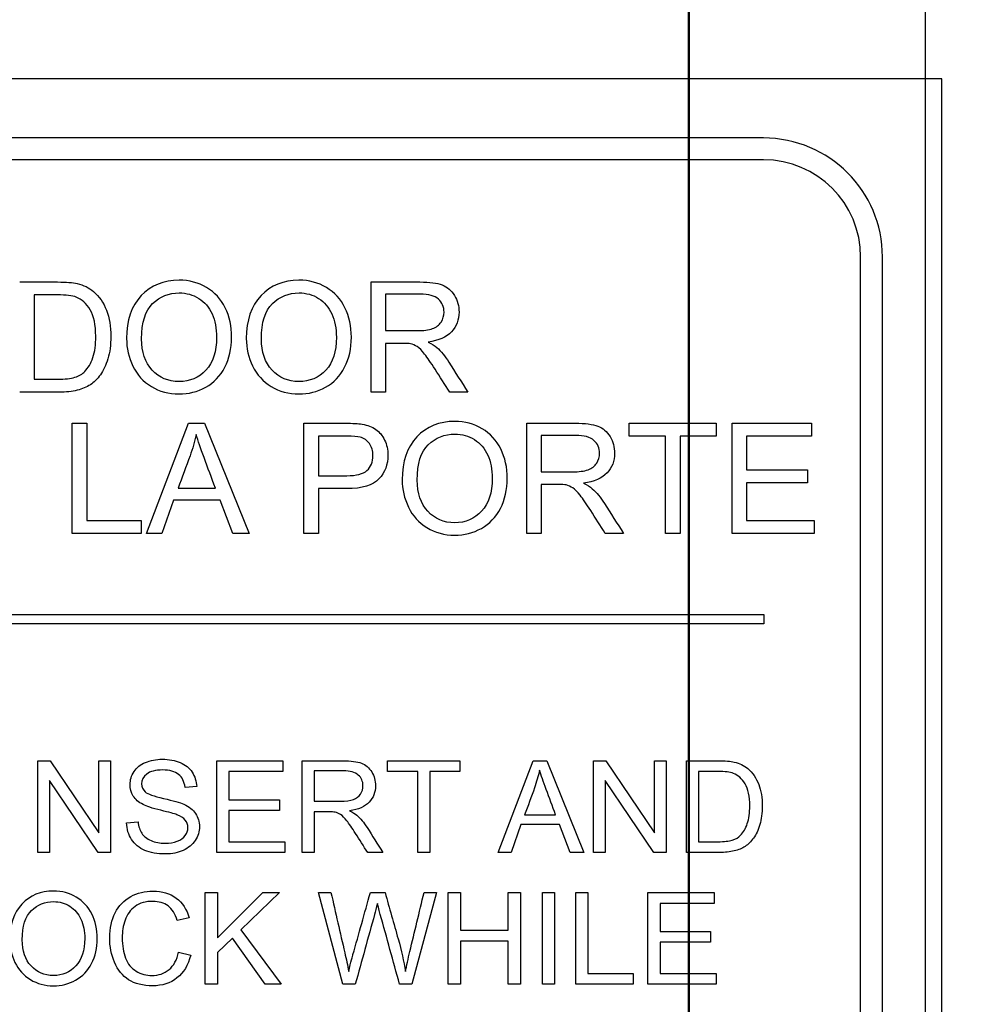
# Model space of a CAD drawing. Header units: inches. Extents: x 1 to 240, y -1 to 159.
# Tile 44 of 108: x 78.78 to 79.79, y 87.81 to 88.85. Entities that reach past the tile are written whole.
import ezdxf
from ezdxf.enums import TextEntityAlignment as Align
from ezdxf.lldxf.tags import DXFTag

# ---------------------------------------------------------------- set-up
doc = ezdxf.new("R2010")
doc.units = ezdxf.units.IN
doc.header["$MEASUREMENT"] = 0
for name, color, linetype in [('COM70219', 7, 'Continuous'), ('Default', 7, 'Continuous'), ('LAB20180', 7, 'Continuous')]:
    doc.layers.add(name, color=color, linetype=linetype)
doc.styles.add('SEACAD_Times_New_Roman', font='times.ttf')
tags = doc.linetypes.add('HIDDEN2', pattern=[0.1875, 0.125, -0.0625]).pattern_tags.tags
tags[6:7] = [DXFTag(74, 4), DXFTag(75, 0), DXFTag(340, '0'), DXFTag(46, 0.0), DXFTag(50, 0.0), DXFTag(44, 0.0), DXFTag(45, 0.0)]
tags[4:5] = [DXFTag(74, 4), DXFTag(75, 0), DXFTag(340, '0'), DXFTag(46, 0.0), DXFTag(50, 0.0), DXFTag(44, 0.0), DXFTag(45, 0.0)]
doc.dimstyles.new('HAMMOND_(STH_-_240x160)', dxfattribs={"dimtxt": 1, "dimasz": 1.25, "dimexe": 0.5, "dimexo": 0.5, "dimgap": 0.25, "dimtad": 0, "dimtih": 1, "dimtoh": 1, "dimzin": 0, "dimdsep": 46, "dimtxsty": 'SEACAD_Times_New_Roman', "dimblk1": '_SE_FILLED', "dimblk2": '_SE_FILLED', "dimsah": 1, "dimcen": 0.5, "dimadec": 0, "dimazin": 0, "dimtfac": 0.8, "dimtofl": 0, "dimtmove": 0, "dimatfit": 3, "dimfxl": 1, "dimtolj": 1, "dimtzin": 0, "dimarcsym": 0})

# ---------------------------------------------------------------- blocks, each defined once
blk = doc.blocks.new('SE')
at = {"layer": 'COM70219', "color": 7, "linetype": 'HIDDEN2'}
for p, q in [((79.4848, 63.603), (79.4848, 102.473)), ((79.4858, 63.603), (79.4858, 102.473)), ((79.7348, 63.603), (79.7348, 102.473))]:
    blk.add_line(p, q, dxfattribs=at)
at = {"layer": 'LAB20180', "color": 7, "linetype": 'Continuous'}
for p, q in [((79.7518, 88.788), (77.5018, 88.788)), ((79.7518, 85.038), (79.7518, 88.788)), ((79.5638, 88.7255), (77.6898, 88.7255)), ((79.5638, 88.7025), (77.6898, 88.7025)), ((79.6663, 85.226), (79.6663, 88.6)), ((79.6893, 85.226), (79.6893, 88.6)), ((79.1502, 88.4574), (79.1502, 88.5736)), ((78.795, 88.56), (78.795, 88.471)), ((79.1654, 88.5608), (79.1654, 88.5223)), ((79.1654, 88.5089), (79.1654, 88.4574)), ((79.1654, 88.4574), (79.1502, 88.4574)), ((79.2522, 88.4574), (79.2331, 88.4574)), ((78.8352, 88.3084), (78.8352, 88.4246)), ((78.8352, 88.4246), (78.8505, 88.4246)), ((78.8505, 88.4246), (78.8505, 88.3221)), ((78.9134, 88.3084), (78.9577, 88.4246)), ((78.9577, 88.4246), (78.9746, 88.4246)), ((78.9746, 88.4246), (79.0218, 88.3084)), ((79.0793, 88.3084), (79.0793, 88.4246)), ((79.3142, 88.3084), (79.3142, 88.4246)), ((79.4224, 88.411), (79.4224, 88.4246)), ((79.4224, 88.4246), (79.514, 88.4246)), ((79.514, 88.4246), (79.514, 88.411)), ((79.5307, 88.3084), (79.5307, 88.4246)), ((79.5307, 88.4246), (79.6145, 88.4246)), ((79.6145, 88.4246), (79.6145, 88.411)), ((79.0946, 88.411), (79.0946, 88.3693)), ((79.3294, 88.4118), (79.3294, 88.3734)), ((79.4606, 88.411), (79.4224, 88.411)), ((79.4606, 88.3084), (79.4606, 88.411)), ((79.514, 88.411), (79.4759, 88.411)), ((79.4759, 88.411), (79.4759, 88.3084)), ((79.6145, 88.411), (79.546, 88.411)), ((79.546, 88.411), (79.546, 88.3753)), ((79.546, 88.3753), (79.6101, 88.3753)), ((79.6101, 88.3753), (79.6101, 88.3616)), ((78.9467, 88.3562), (78.986, 88.3562)), ((79.0946, 88.3557), (79.0946, 88.3084)), ((79.3294, 88.36), (79.3294, 88.3084)), ((79.6101, 88.3616), (79.546, 88.3616)), ((79.546, 88.3616), (79.546, 88.3221)), ((78.942, 88.3436), (78.9296, 88.3084)), ((78.991, 88.3436), (78.942, 88.3436)), ((79.0043, 88.3084), (78.991, 88.3436)), ((78.8505, 88.3221), (78.9078, 88.3221)), ((78.9078, 88.3221), (78.9078, 88.3084)), ((79.546, 88.3221), (79.6172, 88.3221)), ((79.6172, 88.3221), (79.6172, 88.3084)), ((78.9078, 88.3084), (78.8352, 88.3084)), ((78.9296, 88.3084), (78.9134, 88.3084)), ((79.0218, 88.3084), (79.0043, 88.3084)), ((79.0946, 88.3084), (79.0793, 88.3084)), ((79.3294, 88.3084), (79.3142, 88.3084)), ((79.4162, 88.3084), (79.397, 88.3084)), ((79.4759, 88.3084), (79.4606, 88.3084)), ((79.6172, 88.3084), (79.5307, 88.3084)), ((77.6893, 88.223), (79.5643, 88.223)), ((79.5643, 88.223), (79.5643, 88.213)), ((79.5643, 88.213), (77.6893, 88.213)), ((78.7989, 87.9719), (78.7989, 88.0686)), ((78.7989, 88.0686), (78.812, 88.0686)), ((78.812, 88.0686), (78.8631, 87.9925)), ((78.8631, 87.9925), (78.8631, 88.0686)), ((78.8631, 88.0686), (78.8754, 88.0686)), ((78.8754, 88.0686), (78.8754, 87.9719)), ((78.9874, 87.9719), (78.9874, 88.0686)), ((78.9874, 88.0686), (79.0571, 88.0686)), ((79.0571, 88.0686), (79.0571, 88.0573)), ((79.0776, 87.9719), (79.0776, 88.0686)), ((79.1675, 88.0573), (79.1675, 88.0686)), ((79.1675, 88.0686), (79.2438, 88.0686)), ((79.2438, 88.0686), (79.2438, 88.0573)), ((79.2842, 87.9719), (79.3212, 88.0686)), ((79.3212, 88.0686), (79.3353, 88.0686)), ((79.3353, 88.0686), (79.3745, 87.9719)), ((79.3846, 87.9719), (79.3846, 88.0686)), ((79.3846, 88.0686), (79.3978, 88.0686)), ((79.3978, 88.0686), (79.449, 87.9925)), ((79.449, 87.9925), (79.449, 88.0686)), ((79.449, 88.0686), (79.4612, 88.0686)), ((79.4612, 88.0686), (79.4612, 87.9719)), ((79.4826, 87.9719), (79.4826, 88.0686)), ((79.0571, 88.0573), (79.0001, 88.0573)), ((79.0001, 88.0573), (79.0001, 88.0275)), ((79.0903, 88.058), (79.0903, 88.0259)), ((79.1993, 88.0573), (79.1675, 88.0573)), ((79.1993, 87.9719), (79.1993, 88.0573)), ((79.2438, 88.0573), (79.212, 88.0573)), ((79.212, 88.0573), (79.212, 87.9719)), ((79.4953, 88.0573), (79.4953, 87.9832)), ((78.8623, 87.9719), (78.8111, 88.0479)), ((78.8111, 88.0479), (78.8111, 87.9719)), ((78.9663, 88.0414), (78.954, 88.0405)), ((79.4481, 87.9719), (79.3969, 88.0479)), ((79.3969, 88.0479), (79.3969, 87.9719)), ((79.0001, 88.0275), (79.0535, 88.0275)), ((79.0535, 88.0275), (79.0535, 88.0161)), ((79.0535, 88.0161), (79.0001, 88.0161)), ((79.0001, 88.0161), (79.0001, 87.9832)), ((79.0903, 88.0148), (79.0903, 87.9719)), ((79.3119, 88.0116), (79.3447, 88.0116)), ((78.8924, 88.003), (78.9045, 88.0041)), ((79.3081, 88.0012), (79.2977, 87.9719)), ((79.3488, 88.0012), (79.3081, 88.0012)), ((79.3599, 87.9719), (79.3488, 88.0012)), ((79.0001, 87.9832), (79.0594, 87.9832)), ((79.0594, 87.9832), (79.0594, 87.9719)), ((78.8111, 87.9719), (78.7989, 87.9719)), ((78.8754, 87.9719), (78.8623, 87.9719)), ((79.0594, 87.9719), (78.9874, 87.9719)), ((79.0903, 87.9719), (79.0776, 87.9719)), ((79.1626, 87.9719), (79.1466, 87.9719)), ((79.212, 87.9719), (79.1993, 87.9719)), ((79.2977, 87.9719), (79.2842, 87.9719)), ((79.3745, 87.9719), (79.3599, 87.9719)), ((79.3969, 87.9719), (79.3846, 87.9719)), ((79.4612, 87.9719), (79.4481, 87.9719)), ((78.9754, 87.8328), (78.9754, 87.9296)), ((78.9754, 87.9296), (78.9882, 87.9296)), ((78.9882, 87.9296), (78.9882, 87.8819)), ((78.9882, 87.8819), (79.0362, 87.9296)), ((79.0536, 87.9296), (79.013, 87.8904)), ((79.0362, 87.9296), (79.0536, 87.9296)), ((79.1203, 87.8328), (79.0947, 87.9296)), ((79.0947, 87.9296), (79.1079, 87.9296)), ((79.1494, 87.9296), (79.1649, 87.9296)), ((79.2192, 87.9296), (79.1933, 87.8328)), ((79.206, 87.9296), (79.2192, 87.9296)), ((79.2316, 87.8328), (79.2316, 87.9296)), ((79.2316, 87.9296), (79.2444, 87.9296)), ((79.2444, 87.9296), (79.2444, 87.8898)), ((79.2948, 87.8898), (79.2948, 87.9296)), ((79.2948, 87.9296), (79.3076, 87.9296)), ((79.3076, 87.9296), (79.3076, 87.8328)), ((79.3309, 87.8328), (79.3309, 87.9296)), ((79.3309, 87.9296), (79.3437, 87.9296)), ((79.3437, 87.9296), (79.3437, 87.8328)), ((79.3659, 87.8328), (79.3659, 87.9296)), ((79.3659, 87.9296), (79.3787, 87.9296)), ((79.3787, 87.9296), (79.3787, 87.8442)), ((79.442, 87.8328), (79.442, 87.9296)), ((79.442, 87.9296), (79.5118, 87.9296)), ((79.5118, 87.9296), (79.5118, 87.9182)), ((79.5118, 87.9182), (79.4548, 87.9182)), ((79.4548, 87.9182), (79.4548, 87.8885)), ((78.9584, 87.903), (78.9459, 87.9001)), ((79.013, 87.8904), (79.0554, 87.8328)), ((79.2444, 87.8898), (79.2948, 87.8898)), ((79.4548, 87.8885), (79.5081, 87.8885)), ((79.5081, 87.8885), (79.5081, 87.8771)), ((79.0039, 87.8816), (78.9882, 87.8664)), ((79.0385, 87.8328), (79.0039, 87.8816)), ((79.2948, 87.8784), (79.2444, 87.8784)), ((79.2444, 87.8784), (79.2444, 87.8328)), ((79.2948, 87.8328), (79.2948, 87.8784)), ((79.5081, 87.8771), (79.4548, 87.8771)), ((79.4548, 87.8771), (79.4548, 87.8442)), ((78.9473, 87.8667), (78.96, 87.8635)), ((78.9882, 87.8664), (78.9882, 87.8328)), ((79.3787, 87.8442), (79.4264, 87.8442)), ((79.4264, 87.8442), (79.4264, 87.8328)), ((79.4548, 87.8442), (79.514, 87.8442)), ((79.514, 87.8442), (79.514, 87.8328)), ((78.9882, 87.8328), (78.9754, 87.8328)), ((79.0554, 87.8328), (79.0385, 87.8328)), ((79.1335, 87.8328), (79.1203, 87.8328)), ((79.1933, 87.8328), (79.1802, 87.8328)), ((79.2444, 87.8328), (79.2316, 87.8328)), ((79.3076, 87.8328), (79.2948, 87.8328)), ((79.3437, 87.8328), (79.3309, 87.8328)), ((79.4264, 87.8328), (79.3659, 87.8328)), ((79.514, 87.8328), (79.442, 87.8328))]:
    blk.add_line(p, q, dxfattribs=at)
for radius in [0.1255, 0.1025]:
    blk.add_arc((79.5638, 88.6), radius, 0, 90, dxfattribs=at)
for points, knots in [([(78.7797, 88.5736), (78.7931, 88.5736), (78.8064, 88.5736), (78.8197, 88.5736), (78.8287, 88.5736), (78.8357, 88.573), (78.8404, 88.5719), (78.8471, 88.5704), (78.8528, 88.5676), (78.8574, 88.5636), (78.8635, 88.5583), (78.8682, 88.5518), (78.8742, 88.5357), (78.8758, 88.5265), (78.8758, 88.5073), (78.8748, 88.4994), (78.8706, 88.4858), (78.8679, 88.4802), (78.8648, 88.4758), (78.8615, 88.4713), (78.858, 88.4677), (78.8542, 88.4652), (78.8503, 88.4626), (78.8457, 88.4607), (78.8349, 88.458), (78.8287, 88.4574), (78.8216, 88.4574), (78.8077, 88.4574), (78.7937, 88.4574), (78.7797, 88.4574)], [0, 0, 0, 0, 0.150345, 0.150345, 0.150345, 0.228664, 0.228664, 0.228664, 0.300657, 0.300657, 0.300657, 0.39723, 0.39723, 0.493802, 0.493802, 0.575961, 0.575961, 0.65812, 0.65812, 0.65812, 0.714757, 0.714757, 0.714757, 0.778567, 0.778567, 0.842377, 0.842377, 0.842377, 1, 1, 1, 1]), ([(78.8924, 88.5139), (78.8924, 88.5332), (78.8976, 88.5482), (78.9078, 88.5592), (78.9181, 88.5701), (78.9315, 88.5755), (78.9586, 88.5755), (78.9682, 88.5729), (78.9767, 88.5678), (78.9854, 88.5627), (78.9919, 88.5555), (78.9964, 88.5464), (79.0009, 88.5372), (79.0031, 88.5269), (79.0031, 88.5035), (79.0008, 88.493), (78.996, 88.4837), (78.9912, 88.4745), (78.9845, 88.4674), (78.9672, 88.4578), (78.9578, 88.4555), (78.9368, 88.4555), (78.9271, 88.4581), (78.9099, 88.4686), (78.9034, 88.4758), (78.8946, 88.4941), (78.8924, 88.5037), (78.8924, 88.5139)], [0, 0, 0, 0, 0.133447, 0.133447, 0.133447, 0.256218, 0.256218, 0.337096, 0.337096, 0.337096, 0.41739, 0.41739, 0.41739, 0.505072, 0.505072, 0.593922, 0.593922, 0.593922, 0.671214, 0.671214, 0.748505, 0.748505, 0.832337, 0.832337, 0.916168, 0.916168, 1, 1, 1, 1]), ([(79.0186, 88.5139), (79.0186, 88.5332), (79.0238, 88.5482), (79.0342, 88.5592), (79.0444, 88.57), (79.0578, 88.5755), (79.0848, 88.5755), (79.0944, 88.5729), (79.103, 88.5678), (79.1116, 88.5627), (79.1182, 88.5555), (79.1226, 88.5464), (79.1272, 88.5372), (79.1294, 88.5269), (79.1294, 88.5035), (79.127, 88.493), (79.1223, 88.4837), (79.1176, 88.4744), (79.1109, 88.4674), (79.1021, 88.4626), (79.0935, 88.4578), (79.0841, 88.4555), (79.0632, 88.4555), (79.0534, 88.4581), (79.0363, 88.4686), (79.0298, 88.4758), (79.0253, 88.485), (79.0208, 88.494), (79.0186, 88.5037), (79.0186, 88.5139)], [0, 0, 0, 0, 0.133552, 0.133552, 0.133552, 0.256182, 0.256182, 0.336966, 0.336966, 0.336966, 0.417259, 0.417259, 0.417259, 0.50495, 0.50495, 0.593811, 0.593811, 0.593811, 0.674596, 0.674596, 0.674596, 0.751479, 0.751479, 0.834867, 0.834867, 0.918256, 0.918256, 0.918256, 1, 1, 1, 1]), ([(79.1502, 88.5736), (79.1673, 88.5736), (79.1844, 88.5736), (79.2015, 88.5736), (79.2119, 88.5736), (79.2198, 88.5726), (79.2252, 88.5705), (79.2305, 88.5684), (79.2348, 88.5647), (79.2381, 88.5594), (79.2413, 88.5541), (79.2429, 88.5483), (79.2429, 88.5337), (79.2402, 88.5267), (79.2296, 88.5154), (79.2213, 88.5118), (79.2102, 88.5103)], [0, 0, 0, 0, 0.318057, 0.318057, 0.318057, 0.46663, 0.46663, 0.46663, 0.573882, 0.573882, 0.573882, 0.693773, 0.693773, 0.846886, 0.846886, 1, 1, 1, 1]), ([(78.795, 88.471), (78.8033, 88.471), (78.8116, 88.471), (78.8199, 88.471), (78.8275, 88.471), (78.8335, 88.4717), (78.8379, 88.4731), (78.8423, 88.4745), (78.8458, 88.4766), (78.8483, 88.4792), (78.8519, 88.483), (78.8548, 88.4877), (78.8569, 88.4939), (78.859, 88.5001), (78.8599, 88.5075), (78.8599, 88.5285), (78.858, 88.5378), (78.854, 88.5444), (78.85, 88.5509), (78.8451, 88.5553), (78.8393, 88.5576), (78.8353, 88.5591), (78.8286, 88.56), (78.8195, 88.56), (78.8113, 88.56), (78.8032, 88.56), (78.795, 88.56)], [0, 0, 0, 0, 0.131508, 0.131508, 0.131508, 0.228357, 0.228357, 0.228357, 0.292742, 0.292742, 0.292742, 0.383654, 0.383654, 0.383654, 0.499024, 0.499024, 0.657911, 0.657911, 0.657911, 0.763984, 0.763984, 0.763984, 0.870531, 0.870531, 0.870531, 1, 1, 1, 1]), ([(78.9082, 88.5136), (78.9082, 88.4996), (78.9119, 88.4886), (78.9194, 88.4806), (78.927, 88.4726), (78.9364, 88.4686), (78.9592, 88.4686), (78.9687, 88.4726), (78.9761, 88.4807), (78.9836, 88.4889), (78.9873, 88.5003), (78.9873, 88.5247), (78.9857, 88.5329), (78.9794, 88.547), (78.9747, 88.5525), (78.9685, 88.5563), (78.9624, 88.5602), (78.9556, 88.5621), (78.9371, 88.5621), (78.9277, 88.5584), (78.9199, 88.5509), (78.9121, 88.5434), (78.9082, 88.531), (78.9082, 88.5136)], [0, 0, 0, 0, 0.129275, 0.129275, 0.129275, 0.243005, 0.243005, 0.359073, 0.359073, 0.359073, 0.493901, 0.493901, 0.579129, 0.579129, 0.664357, 0.664357, 0.664357, 0.743292, 0.743292, 0.854918, 0.854918, 0.854918, 1, 1, 1, 1]), ([(79.0345, 88.5136), (79.0345, 88.4996), (79.0383, 88.4886), (79.0458, 88.4806), (79.0533, 88.4726), (79.0626, 88.4686), (79.0854, 88.4686), (79.095, 88.4726), (79.1025, 88.4807), (79.1099, 88.4888), (79.1136, 88.5003), (79.1136, 88.5247), (79.112, 88.5329), (79.1088, 88.5399), (79.1056, 88.5469), (79.101, 88.5525), (79.0949, 88.5563), (79.0887, 88.5602), (79.0818, 88.5621), (79.0633, 88.5621), (79.0541, 88.5584), (79.0462, 88.5509), (79.0385, 88.5434), (79.0345, 88.531), (79.0345, 88.5136)], [0, 0, 0, 0, 0.129378, 0.129378, 0.129378, 0.243105, 0.243105, 0.359168, 0.359168, 0.359168, 0.497718, 0.497718, 0.585299, 0.585299, 0.585299, 0.664203, 0.664203, 0.664203, 0.742363, 0.742363, 0.854817, 0.854817, 0.854817, 1, 1, 1, 1]), ([(79.1654, 88.5223), (79.1764, 88.5223), (79.1874, 88.5223), (79.1984, 88.5223), (79.2054, 88.5223), (79.2109, 88.523), (79.215, 88.5245), (79.2189, 88.5259), (79.2219, 88.5283), (79.224, 88.5314), (79.2261, 88.5346), (79.2271, 88.5381), (79.2271, 88.5474), (79.2251, 88.5519), (79.2211, 88.5555), (79.2171, 88.559), (79.2108, 88.5607), (79.2021, 88.5608), (79.1899, 88.5609), (79.1776, 88.5608), (79.1654, 88.5608)], [0, 0, 0, 0, 0.228274, 0.228274, 0.228274, 0.344203, 0.344203, 0.344203, 0.424522, 0.424522, 0.424522, 0.498199, 0.498199, 0.60718, 0.60718, 0.60718, 0.746064, 0.746064, 0.746064, 1, 1, 1, 1]), ([(79.2331, 88.4574), (79.2279, 88.4655), (79.2228, 88.4735), (79.2177, 88.4816), (79.2132, 88.4885), (79.2095, 88.4938), (79.2066, 88.4976), (79.2037, 88.5013), (79.2011, 88.5039), (79.1988, 88.5054), (79.1965, 88.5068), (79.1942, 88.5078), (79.1918, 88.5084), (79.1901, 88.5088), (79.1872, 88.5089), (79.1833, 88.5089), (79.1773, 88.5089), (79.1713, 88.5089), (79.1654, 88.5089)], [0, 0, 0, 0, 0.306819, 0.306819, 0.306819, 0.515477, 0.515477, 0.515477, 0.634456, 0.634456, 0.634456, 0.716945, 0.716945, 0.716945, 0.808478, 0.808478, 0.808478, 1, 1, 1, 1]), ([(79.2102, 88.5103), (79.2143, 88.5083), (79.2173, 88.5064), (79.2194, 88.5045), (79.2241, 88.5005), (79.2282, 88.4952), (79.2321, 88.4891), (79.2388, 88.4785), (79.2455, 88.468), (79.2522, 88.4574)], [0, 0, 0, 0, 0.160109, 0.160109, 0.160109, 0.45305, 0.45305, 0.45305, 1, 1, 1, 1]), ([(79.0793, 88.4246), (79.0939, 88.4246), (79.1085, 88.4246), (79.1231, 88.4246), (79.1308, 88.4246), (79.1367, 88.4243), (79.1407, 88.4236), (79.1465, 88.4226), (79.1512, 88.4208), (79.1551, 88.4181), (79.1589, 88.4154), (79.1621, 88.4117), (79.1644, 88.4069), (79.1667, 88.402), (79.1679, 88.3967), (79.1679, 88.3811), (79.1648, 88.3728), (79.1585, 88.3659), (79.1523, 88.359), (79.1408, 88.3556), (79.1244, 88.3557), (79.1145, 88.3557), (79.1045, 88.3557), (79.0946, 88.3557)], [0, 0, 0, 0, 0.216952, 0.216952, 0.216952, 0.304451, 0.304451, 0.304451, 0.381248, 0.381248, 0.381248, 0.454064, 0.454064, 0.454064, 0.533616, 0.533616, 0.671221, 0.671221, 0.671221, 0.852304, 0.852304, 0.852304, 1, 1, 1, 1]), ([(79.1829, 88.365), (79.1829, 88.3842), (79.1881, 88.3993), (79.1984, 88.4102), (79.2087, 88.4211), (79.2221, 88.4266), (79.2491, 88.4266), (79.2587, 88.424), (79.2673, 88.4188), (79.2759, 88.4137), (79.2825, 88.4066), (79.2869, 88.3975), (79.2915, 88.3883), (79.2937, 88.3779), (79.2937, 88.3546), (79.2913, 88.3441), (79.2818, 88.3255), (79.2751, 88.3185), (79.2665, 88.3137), (79.2577, 88.3089), (79.2484, 88.3066), (79.2274, 88.3066), (79.2177, 88.3091), (79.2091, 88.3145), (79.2005, 88.3198), (79.194, 88.3269), (79.1852, 88.3452), (79.1829, 88.3548), (79.1829, 88.365)], [0, 0, 0, 0, 0.133288, 0.133288, 0.133288, 0.256522, 0.256522, 0.33712, 0.33712, 0.33712, 0.417249, 0.417249, 0.417249, 0.502222, 0.502222, 0.588327, 0.588327, 0.674432, 0.674432, 0.674432, 0.75288, 0.75288, 0.837966, 0.837966, 0.837966, 0.918983, 0.918983, 1, 1, 1, 1]), ([(79.3142, 88.4246), (79.3313, 88.4246), (79.3484, 88.4246), (79.3655, 88.4246), (79.3759, 88.4246), (79.3837, 88.4236), (79.3892, 88.4216), (79.3945, 88.4195), (79.3988, 88.4158), (79.4021, 88.4105), (79.4053, 88.4052), (79.4069, 88.3994), (79.4069, 88.3847), (79.4042, 88.3778), (79.3936, 88.3665), (79.3853, 88.3629), (79.3742, 88.3614)], [0, 0, 0, 0, 0.318057, 0.318057, 0.318057, 0.46663, 0.46663, 0.46663, 0.573882, 0.573882, 0.573882, 0.693773, 0.693773, 0.846886, 0.846886, 1, 1, 1, 1]), ([(78.9657, 88.4127), (78.9641, 88.4051), (78.962, 88.3977), (78.9593, 88.3902), (78.9553, 88.3788), (78.9509, 88.3676), (78.9467, 88.3562)], [0, 0, 0, 0, 0.391075, 0.391075, 0.391075, 1, 1, 1, 1]), ([(78.986, 88.3562), (78.982, 88.3669), (78.9781, 88.3777), (78.9741, 88.3884), (78.9705, 88.3982), (78.9677, 88.4062), (78.9657, 88.4127)], [0, 0, 0, 0, 0.571633, 0.571633, 0.571633, 1, 1, 1, 1]), ([(79.0946, 88.3693), (79.1046, 88.3693), (79.1146, 88.3693), (79.1246, 88.3693), (79.1346, 88.3693), (79.1417, 88.3711), (79.15, 88.3786), (79.1521, 88.3838), (79.1521, 88.3954), (79.1509, 88.3996), (79.1485, 88.4031), (79.146, 88.4066), (79.1427, 88.4089), (79.1387, 88.41), (79.1361, 88.4107), (79.1313, 88.411), (79.1243, 88.411), (79.1144, 88.411), (79.1045, 88.411), (79.0946, 88.411)], [0, 0, 0, 0, 0.215549, 0.215549, 0.215549, 0.355111, 0.355111, 0.494673, 0.494673, 0.595735, 0.595735, 0.595735, 0.683088, 0.683088, 0.683088, 0.786664, 0.786664, 0.786664, 1, 1, 1, 1]), ([(79.1988, 88.3647), (79.1988, 88.3507), (79.2025, 88.3397), (79.21, 88.3317), (79.2175, 88.3237), (79.2269, 88.3196), (79.2498, 88.3196), (79.2593, 88.3237), (79.2741, 88.3399), (79.2779, 88.3514), (79.2779, 88.3758), (79.2763, 88.384), (79.2699, 88.398), (79.2652, 88.4035), (79.2591, 88.4074), (79.253, 88.4113), (79.2461, 88.4132), (79.2276, 88.4132), (79.2183, 88.4095), (79.2105, 88.402), (79.2027, 88.3945), (79.1988, 88.3821), (79.1988, 88.3647)], [0, 0, 0, 0, 0.129277, 0.129277, 0.129277, 0.252801, 0.252801, 0.378862, 0.378862, 0.504924, 0.504924, 0.584611, 0.584611, 0.664298, 0.664298, 0.664298, 0.743257, 0.743257, 0.854915, 0.854915, 0.854915, 1, 1, 1, 1]), ([(79.3294, 88.3734), (79.3404, 88.3734), (79.3514, 88.3734), (79.3624, 88.3734), (79.3694, 88.3734), (79.3749, 88.3741), (79.3789, 88.3755), (79.3829, 88.377), (79.3859, 88.3793), (79.388, 88.3825), (79.3901, 88.3856), (79.391, 88.3892), (79.391, 88.3984), (79.3891, 88.403), (79.3851, 88.4065), (79.381, 88.41), (79.3748, 88.4118), (79.3661, 88.4118), (79.3539, 88.4118), (79.3416, 88.4118), (79.3294, 88.4118)], [0, 0, 0, 0, 0.228467, 0.228467, 0.228467, 0.343975, 0.343975, 0.343975, 0.424764, 0.424764, 0.424764, 0.499093, 0.499093, 0.606795, 0.606795, 0.606795, 0.745899, 0.745899, 0.745899, 1, 1, 1, 1]), ([(79.397, 88.3084), (79.3919, 88.3165), (79.3868, 88.3246), (79.3817, 88.3326), (79.3772, 88.3396), (79.3735, 88.3449), (79.3706, 88.3486), (79.3677, 88.3524), (79.3651, 88.3549), (79.3605, 88.3578), (79.3582, 88.3588), (79.3558, 88.3595), (79.3541, 88.3599), (79.3512, 88.36), (79.3473, 88.36), (79.3413, 88.36), (79.3353, 88.36), (79.3294, 88.36)], [0, 0, 0, 0, 0.307386, 0.307386, 0.307386, 0.515959, 0.515959, 0.515959, 0.616495, 0.616495, 0.717031, 0.717031, 0.717031, 0.808506, 0.808506, 0.808506, 1, 1, 1, 1]), ([(79.3742, 88.3614), (79.3782, 88.3594), (79.3813, 88.3575), (79.3834, 88.3556), (79.3881, 88.3516), (79.3922, 88.3462), (79.3961, 88.3401), (79.4029, 88.3296), (79.4095, 88.319), (79.4162, 88.3084)], [0, 0, 0, 0, 0.159936, 0.159936, 0.159936, 0.452575, 0.452575, 0.452575, 1, 1, 1, 1]), ([(78.9045, 88.0041), (78.9051, 87.9992), (78.9064, 87.9952), (78.9085, 87.9921), (78.9106, 87.989), (78.9138, 87.9864), (78.9226, 87.9826), (78.9275, 87.9816), (78.9378, 87.9816), (78.9421, 87.9823), (78.9496, 87.9853), (78.9524, 87.9873), (78.9543, 87.9898), (78.9561, 87.9923), (78.957, 87.9951), (78.957, 88.0011), (78.9561, 88.0038), (78.9524, 88.0083), (78.9496, 88.0101), (78.9455, 88.0117), (78.9429, 88.0127), (78.9372, 88.0142), (78.9284, 88.0164), (78.9195, 88.0185), (78.9133, 88.0206), (78.9098, 88.0224), (78.9051, 88.0249), (78.9017, 88.0278), (78.8972, 88.035), (78.8961, 88.039), (78.8961, 88.0484), (78.8975, 88.0529), (78.903, 88.0614), (78.907, 88.0647), (78.9123, 88.0669), (78.9176, 88.069), (78.9235, 88.0702), (78.9372, 88.0702), (78.9435, 88.069), (78.9489, 88.0667), (78.9544, 88.0644), (78.9586, 88.0611), (78.9615, 88.0566), (78.9644, 88.052), (78.966, 88.047), (78.9663, 88.0414)], [0, 0, 0, 0, 0.049737, 0.049737, 0.049737, 0.102953, 0.102953, 0.156169, 0.156169, 0.203125, 0.203125, 0.250081, 0.250081, 0.250081, 0.285882, 0.285882, 0.322462, 0.322462, 0.359041, 0.359041, 0.359041, 0.428406, 0.428406, 0.428406, 0.504956, 0.504956, 0.504956, 0.558461, 0.558461, 0.611967, 0.611967, 0.669295, 0.669295, 0.726622, 0.726622, 0.726622, 0.796276, 0.796276, 0.872827, 0.872827, 0.872827, 0.93708, 0.93708, 0.93708, 1, 1, 1, 1]), ([(79.0776, 88.0686), (79.0918, 88.0686), (79.1061, 88.0686), (79.1204, 88.0686), (79.129, 88.0686), (79.1355, 88.0678), (79.1445, 88.0643), (79.1481, 88.0612), (79.1508, 88.0568), (79.1535, 88.0524), (79.1548, 88.0475), (79.1548, 88.0354), (79.1526, 88.0296), (79.1437, 88.0202), (79.1369, 88.0171), (79.1275, 88.0159)], [0, 0, 0, 0, 0.318422, 0.318422, 0.318422, 0.446062, 0.446062, 0.573702, 0.573702, 0.573702, 0.693644, 0.693644, 0.846822, 0.846822, 1, 1, 1, 1]), ([(79.4826, 88.0686), (79.4937, 88.0686), (79.5048, 88.0686), (79.5159, 88.0686), (79.5234, 88.0686), (79.5291, 88.0681), (79.5331, 88.0672), (79.5387, 88.066), (79.5434, 88.0636), (79.5473, 88.0603), (79.5524, 88.056), (79.5562, 88.0504), (79.5588, 88.0437), (79.5613, 88.0371), (79.5626, 88.0294), (79.5626, 88.0134), (79.5617, 88.0068), (79.56, 88.0012), (79.5583, 87.9955), (79.5561, 87.9908), (79.5533, 87.9871), (79.5506, 87.9834), (79.5477, 87.9804), (79.5445, 87.9783), (79.5414, 87.9762), (79.5375, 87.9746), (79.5285, 87.9724), (79.5233, 87.9719), (79.5175, 87.9719), (79.5058, 87.9719), (79.4942, 87.9719), (79.4826, 87.9719)], [0, 0, 0, 0, 0.150364, 0.150364, 0.150364, 0.228691, 0.228691, 0.228691, 0.300686, 0.300686, 0.300686, 0.392577, 0.392577, 0.392577, 0.498108, 0.498108, 0.587889, 0.587889, 0.587889, 0.658363, 0.658363, 0.658363, 0.715005, 0.715005, 0.715005, 0.778689, 0.778689, 0.842373, 0.842373, 0.842373, 1, 1, 1, 1]), ([(78.954, 88.0405), (78.9533, 88.0465), (78.9511, 88.0511), (78.9435, 88.0573), (78.9379, 88.0588), (78.9305, 88.0589), (78.9228, 88.0589), (78.9172, 88.0574), (78.9136, 88.0546), (78.9101, 88.0518), (78.9083, 88.0483), (78.9083, 88.0408), (78.9096, 88.038), (78.9121, 88.0358), (78.9145, 88.0335), (78.921, 88.0312), (78.9313, 88.0289), (78.9417, 88.0265), (78.9488, 88.0244), (78.9527, 88.0227), (78.9584, 88.0201), (78.9625, 88.0168), (78.9652, 88.0129), (78.9679, 88.0089), (78.9692, 88.0043), (78.9692, 87.994), (78.9678, 87.9891), (78.9648, 87.9846), (78.9618, 87.9801), (78.9577, 87.9766), (78.9521, 87.974), (78.9467, 87.9715), (78.9405, 87.9703), (78.9248, 87.9703), (78.9175, 87.9715), (78.9116, 87.9741), (78.9057, 87.9766), (78.9011, 87.9804), (78.8977, 87.9856), (78.8944, 87.9907), (78.8926, 87.9965), (78.8924, 88.003)], [0, 0, 0, 0, 0.065172, 0.065172, 0.130344, 0.130344, 0.130344, 0.19945, 0.19945, 0.19945, 0.244407, 0.244407, 0.283562, 0.283562, 0.283562, 0.363795, 0.363795, 0.363795, 0.450609, 0.450609, 0.450609, 0.513215, 0.513215, 0.513215, 0.571162, 0.571162, 0.629832, 0.629832, 0.629832, 0.695162, 0.695162, 0.695162, 0.766368, 0.766368, 0.856873, 0.856873, 0.856873, 0.928294, 0.928294, 0.928294, 1, 1, 1, 1]), ([(79.0903, 88.0259), (79.0995, 88.0259), (79.1086, 88.0259), (79.1178, 88.0259), (79.1237, 88.0259), (79.1282, 88.0265), (79.1348, 88.0289), (79.1373, 88.0309), (79.1391, 88.0335), (79.1408, 88.0362), (79.1416, 88.0391), (79.1416, 88.0468), (79.14, 88.0506), (79.1367, 88.0535), (79.1334, 88.0565), (79.128, 88.0579), (79.1209, 88.058), (79.1107, 88.0581), (79.1005, 88.058), (79.0903, 88.058)], [0, 0, 0, 0, 0.228452, 0.228452, 0.228452, 0.326379, 0.326379, 0.424306, 0.424306, 0.424306, 0.497919, 0.497919, 0.606805, 0.606805, 0.606805, 0.745866, 0.745866, 0.745866, 1, 1, 1, 1]), ([(79.3278, 88.0586), (79.3264, 88.0523), (79.3246, 88.0461), (79.3225, 88.04), (79.3192, 88.0305), (79.3155, 88.0211), (79.3119, 88.0116)], [0, 0, 0, 0, 0.389821, 0.389821, 0.389821, 1, 1, 1, 1]), ([(79.3447, 88.0116), (79.3414, 88.0205), (79.3381, 88.0295), (79.3348, 88.0384), (79.3318, 88.0466), (79.3294, 88.0533), (79.3278, 88.0586)], [0, 0, 0, 0, 0.571622, 0.571622, 0.571622, 1, 1, 1, 1]), ([(79.4953, 87.9832), (79.5022, 87.9832), (79.5091, 87.9832), (79.516, 87.9832), (79.5224, 87.9832), (79.5274, 87.9838), (79.531, 87.9849), (79.5347, 87.9861), (79.5376, 87.9878), (79.5397, 87.99), (79.5427, 87.9931), (79.5451, 87.9971), (79.5468, 88.0023), (79.5486, 88.0074), (79.5494, 88.0136), (79.5494, 88.0311), (79.5477, 88.0388), (79.5444, 88.0443), (79.5411, 88.0498), (79.537, 88.0534), (79.5322, 88.0553), (79.5288, 88.0566), (79.5233, 88.0573), (79.5156, 88.0573), (79.5088, 88.0573), (79.5021, 88.0573), (79.4953, 88.0573)], [0, 0, 0, 0, 0.131823, 0.131823, 0.131823, 0.228203, 0.228203, 0.228203, 0.292885, 0.292885, 0.292885, 0.383725, 0.383725, 0.383725, 0.498988, 0.498988, 0.657727, 0.657727, 0.657727, 0.763735, 0.763735, 0.763735, 0.870618, 0.870618, 0.870618, 1, 1, 1, 1]), ([(79.1466, 87.9719), (79.1423, 87.9786), (79.1381, 87.9853), (79.1338, 87.992), (79.1301, 87.9978), (79.127, 88.0022), (79.1246, 88.0053), (79.1221, 88.0084), (79.12, 88.0106), (79.1181, 88.0118), (79.1162, 88.013), (79.1143, 88.0139), (79.1123, 88.0143), (79.1108, 88.0146), (79.1084, 88.0148), (79.1051, 88.0148), (79.1002, 88.0148), (79.0952, 88.0148), (79.0903, 88.0148)], [0, 0, 0, 0, 0.306608, 0.306608, 0.306608, 0.515923, 0.515923, 0.515923, 0.634941, 0.634941, 0.634941, 0.716726, 0.716726, 0.716726, 0.809154, 0.809154, 0.809154, 1, 1, 1, 1]), ([(79.1275, 88.0159), (79.1309, 88.0142), (79.1335, 88.0126), (79.1353, 88.0111), (79.1391, 88.0077), (79.1425, 88.0034), (79.1459, 87.9982), (79.1515, 87.9895), (79.157, 87.9807), (79.1626, 87.9719)], [0, 0, 0, 0, 0.16006, 0.16006, 0.16006, 0.453367, 0.453367, 0.453367, 1, 1, 1, 1]), ([(78.7692, 87.8799), (78.7692, 87.8959), (78.7735, 87.9085), (78.7821, 87.9175), (78.7907, 87.9266), (78.8018, 87.9312), (78.8243, 87.9312), (78.8323, 87.9291), (78.8394, 87.9247), (78.8466, 87.9204), (78.8521, 87.9146), (78.8558, 87.907), (78.8596, 87.8993), (78.8614, 87.8907), (78.8614, 87.8712), (78.8595, 87.8625), (78.8555, 87.8548), (78.8516, 87.847), (78.846, 87.8412), (78.8387, 87.8372), (78.8315, 87.8332), (78.8237, 87.8312), (78.8063, 87.8312), (78.7982, 87.8334), (78.791, 87.8378), (78.7838, 87.8422), (78.7784, 87.8482), (78.7711, 87.8634), (78.7692, 87.8714), (78.7692, 87.8799)], [0, 0, 0, 0, 0.133273, 0.133273, 0.133273, 0.256145, 0.256145, 0.337088, 0.337088, 0.337088, 0.417209, 0.417209, 0.417209, 0.504865, 0.504865, 0.59369, 0.59369, 0.59369, 0.674486, 0.674486, 0.674486, 0.7532, 0.7532, 0.837969, 0.837969, 0.837969, 0.918984, 0.918984, 1, 1, 1, 1]), ([(78.96, 87.8635), (78.9573, 87.853), (78.9525, 87.845), (78.9386, 87.834), (78.93, 87.8312), (78.9096, 87.8312), (78.9011, 87.8333), (78.8946, 87.8376), (78.8881, 87.8418), (78.8831, 87.8479), (78.8797, 87.856), (78.8763, 87.864), (78.8746, 87.8727), (78.8746, 87.892), (78.8765, 87.9007), (78.8804, 87.9083), (78.8842, 87.9157), (78.8897, 87.9215), (78.8968, 87.9253), (78.9039, 87.9292), (78.9117, 87.9312), (78.9299, 87.9312), (78.938, 87.9287), (78.9447, 87.9238), (78.9512, 87.9189), (78.9559, 87.9119), (78.9584, 87.903)], [0, 0, 0, 0, 0.104515, 0.104515, 0.20903, 0.20903, 0.316895, 0.316895, 0.316895, 0.409439, 0.409439, 0.409439, 0.508798, 0.508798, 0.616436, 0.616436, 0.616436, 0.708906, 0.708906, 0.708906, 0.7999, 0.7999, 0.902524, 0.902524, 0.902524, 1, 1, 1, 1]), ([(79.1079, 87.9296), (79.1127, 87.9084), (79.1175, 87.8872), (79.1224, 87.8661), (79.1239, 87.8594), (79.1255, 87.8529), (79.1266, 87.8463)], [0, 0, 0, 0, 0.763051, 0.763051, 0.763051, 1, 1, 1, 1]), ([(79.1266, 87.8463), (79.1291, 87.8567), (79.1306, 87.8626), (79.1311, 87.8642), (79.1372, 87.886), (79.1433, 87.9078), (79.1494, 87.9296)], [0, 0, 0, 0, 0.213651, 0.213651, 0.213651, 1, 1, 1, 1]), ([(79.1649, 87.9296), (79.1695, 87.9132), (79.1741, 87.8969), (79.1787, 87.8806), (79.1822, 87.8684), (79.1847, 87.857), (79.1864, 87.8463)], [0, 0, 0, 0, 0.591792, 0.591792, 0.591792, 1, 1, 1, 1]), ([(79.1864, 87.8463), (79.1877, 87.8524), (79.1892, 87.8595), (79.1911, 87.8674), (79.196, 87.8881), (79.201, 87.9088), (79.206, 87.9296)], [0, 0, 0, 0, 0.252202, 0.252202, 0.252202, 1, 1, 1, 1]), ([(78.7824, 87.8797), (78.7824, 87.868), (78.7855, 87.8588), (78.7917, 87.8522), (78.798, 87.8455), (78.8058, 87.8421), (78.8248, 87.8421), (78.8327, 87.8455), (78.8389, 87.8522), (78.8451, 87.859), (78.8483, 87.8686), (78.8483, 87.8889), (78.8469, 87.8957), (78.8416, 87.9074), (78.8378, 87.9119), (78.8326, 87.9152), (78.8275, 87.9185), (78.8218, 87.92), (78.8064, 87.92), (78.7987, 87.917), (78.7922, 87.9107), (78.7857, 87.9045), (78.7824, 87.8942), (78.7824, 87.8797)], [0, 0, 0, 0, 0.129296, 0.129296, 0.129296, 0.243045, 0.243045, 0.359132, 0.359132, 0.359132, 0.493969, 0.493969, 0.579203, 0.579203, 0.664437, 0.664437, 0.664437, 0.743293, 0.743293, 0.854806, 0.854806, 0.854806, 1, 1, 1, 1]), ([(78.9459, 87.9001), (78.9437, 87.9071), (78.9404, 87.9123), (78.9362, 87.9155), (78.9319, 87.9187), (78.9265, 87.9202), (78.92, 87.9203), (78.9126, 87.9204), (78.9063, 87.9185), (78.9013, 87.9149), (78.8964, 87.9113), (78.8928, 87.9066), (78.8908, 87.9005), (78.8888, 87.8945), (78.8878, 87.8884), (78.8878, 87.8737), (78.889, 87.8665), (78.8913, 87.8604), (78.8937, 87.8543), (78.8975, 87.8497), (78.9025, 87.8467), (78.9076, 87.8436), (78.9131, 87.8421), (78.9262, 87.8421), (78.9322, 87.8442), (78.9421, 87.8524), (78.9456, 87.8586), (78.9473, 87.8667)], [0, 0, 0, 0, 0.097095, 0.097095, 0.097095, 0.18707, 0.18707, 0.18707, 0.290732, 0.290732, 0.290732, 0.385579, 0.385579, 0.385579, 0.478972, 0.478972, 0.599722, 0.599722, 0.599722, 0.694305, 0.694305, 0.694305, 0.782617, 0.782617, 0.891308, 0.891308, 1, 1, 1, 1]), ([(79.1568, 87.9179), (79.1558, 87.9135), (79.1548, 87.9097), (79.1539, 87.9065), (79.1469, 87.882), (79.1403, 87.8574), (79.1335, 87.8328)], [0, 0, 0, 0, 0.13325, 0.13325, 0.13325, 1, 1, 1, 1]), ([(79.1802, 87.8328), (79.1734, 87.8574), (79.1667, 87.8819), (79.1599, 87.9065), (79.1582, 87.9127), (79.1572, 87.9165), (79.1568, 87.9179)], [0, 0, 0, 0, 0.866227, 0.866227, 0.866227, 1, 1, 1, 1])]:
    blk.add_open_spline(points, degree=3, knots=knots, dxfattribs=at)
blk = doc.blocks.new('DMBLK3299')
at = {"layer": 'Default', "linetype": 'Continuous'}
for points in [[(91.4081, 102.788), (91.1997, 104.038), (90.9914, 102.788)], [(91.4081, 63.288), (90.9914, 63.288), (91.1997, 62.038)]]:
    blk.add_hatch(color=7, dxfattribs=at).paths.add_polyline_path(points)
at = {"layer": 'Default', "color": 7, "linetype": 'Continuous'}
for p, q in [((67.2413, 104.038), (91.6997, 104.038)), ((91.1997, 104.038), (91.1997, 83.888)), ((91.1997, 82.538), (91.1997, 62.038)), ((82.8365, 62.038), (91.6997, 62.038))]:
    blk.add_line(p, q, dxfattribs=at)
at = {"layer": 'Default', "color": 7, "linetype": 'Continuous', "style": 'SEACAD_Times_New_Roman'}
blk.add_text('42.00', height=1, dxfattribs=at).set_placement((89.4936, 83.538), align=Align.TOP_LEFT)
blk = doc.blocks.new('_SE_FILLED')
at = {"color": 0}
blk.add_line((0, 0), (-1, 0), dxfattribs=at)
blk.add_solid([(0, 0), (-1, -0.1665), (-1, 0.1665), (0, 0)], dxfattribs=at)
blk = doc.blocks.new('DMBLK3313')
at = {"layer": 'Default', "linetype": 'Continuous'}
for points in [[(86.6482, 95.1006), (86.4399, 96.3506), (86.2315, 95.1006)], [(86.6482, 84.288), (86.2315, 84.288), (86.4399, 83.038)]]:
    blk.add_hatch(color=7, dxfattribs=at).paths.add_polyline_path(points)
at = {"layer": 'Default', "color": 7, "linetype": 'Continuous'}
for p, q in [((81.5988, 96.3506), (86.9399, 96.3506)), ((86.4399, 96.3506), (86.4399, 90.5443)), ((86.4399, 89.1943), (86.4399, 83.038)), ((78.7463, 83.038), (86.9399, 83.038))]:
    blk.add_line(p, q, dxfattribs=at)
at = {"layer": 'Default', "color": 7, "linetype": 'Continuous', "style": 'SEACAD_Times_New_Roman'}
blk.add_text('13.31', height=1, dxfattribs=at).set_placement((84.7337, 90.1943), align=Align.TOP_LEFT)

msp = doc.modelspace()

# ---------------------------------------------------------------- block references
at = {"layer": 'Default'}
msp.add_blockref('SE', (0, 0), dxfattribs=at)

# ---------------------------------------------------------------- dimensions: what is measured, and where the dimension line sits
at = {"layer": 'Default', "color": 7, "linetype": 'Continuous'}
for base, p1, p2, picture, middle in [((91.1997, 62.038), (66.7413, 104.038), (82.3365, 62.038), 'DMBLK3299', (91.1997, 83.038)), ((86.4399, 83.038), (81.0988, 96.3506), (78.2463, 83.038), 'DMBLK3313', (86.4399, 89.6943))]:
    dim = msp.add_linear_dim(base=base, p1=p1, p2=p2, angle=90, text='\\A1;<>', dimstyle='HAMMOND_(STH_-_240x160)', dxfattribs=at)
    dim.commit()
    dim.dimension.update_dxf_attribs({"geometry": picture, "text_midpoint": middle, "dimtype": 160})

doc.saveas('drawing.dxf')
